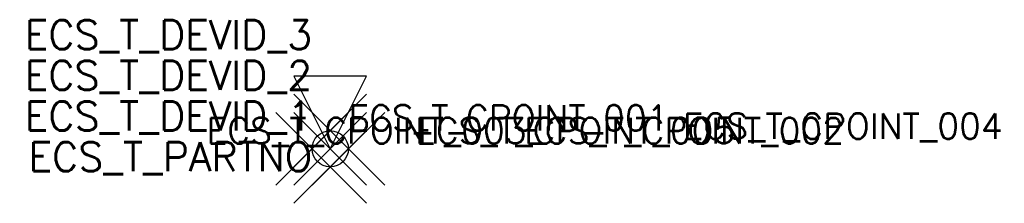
# Model space of a CAD drawing. Extents: x 167.9 to 222.2, y 149.5 to 159.6.
import ezdxf
from ezdxf.enums import TextEntityAlignment as Align

# ---------------------------------------------------------------- set-up
doc = ezdxf.new("R2010")
doc.units = 0
doc.header["$LTSCALE"] = 25
for name, color, linetype in [('ECS_LEV_SYM_CPOINT', 7, 'CONTINUOUS'), ('ECS_LEV_SYM_DEVID', 7, 'CONTINUOUS'), ('ECS_LEV_SYM_GEO_SCM', 7, 'CONTINUOUS'), ('ECS_LEV_SYM_M_CP', 3, 'CONTINUOUS'), ('ECS_LEV_SYM_M_PN', 1, 'CONTINUOUS'), ('ECS_LEV_SYM_M_RP', 1, 'CONTINUOUS')]:
    doc.layers.add(name, color=color, linetype=linetype)
doc.styles.add('ROMANS', font='ROMANS.SHX', dxfattribs={"oblique": 0.017453, "height": 1})

msp = doc.modelspace()

# ---------------------------------------------------------------- linework, layer by layer
at = {"layer": 'ECS_LEV_SYM_GEO_SCM', "color": 0, "linetype": 'Continuous'}
msp.add_circle((185, 152.5), 1, dxfattribs=at)
at = {"layer": 'ECS_LEV_SYM_M_CP', "color": 3, "linetype": 'Continuous'}
for p, q in [((183, 155.5), (187, 151.5)), ((183, 151.5), (187, 155.5)), ((182, 154.5), (186, 150.5)), ((182, 150.5), (186, 154.5)), ((183, 154.5), (187, 150.5)), ((183, 150.5), (187, 154.5)), ((184, 154.5), (188, 150.5)), ((184, 150.5), (188, 154.5)), ((183, 153.5), (187, 149.5)), ((183, 149.5), (187, 153.5))]:
    msp.add_line(p, q, dxfattribs=at)
at = {"layer": 'ECS_LEV_SYM_M_RP', "linetype": 'Continuous'}
msp.add_lwpolyline([(185, 152.5), (187, 156.5), (183, 156.5)], close=True, dxfattribs=at)

# ---------------------------------------------------------------- texts
at = {"layer": 'ECS_LEV_SYM_CPOINT', "linetype": 'Continuous', "style": 'ROMANS'}
msp.add_attdef('ECS_T_CPOINT_001', (186, 153.5), '?', height=1.4, dxfattribs=at)
at = {"layer": 'ECS_LEV_SYM_CPOINT', "color": 0, "linetype": 'Continuous', "style": 'ROMANS'}
for tag, p in [('ECS_T_CPOINT_003', (187, 153.5)), ('ECS_T_CPOINT_005', (198.5, 153.5)), ('ECS_T_CPOINT_002', (204.5, 153.5)), ('ECS_T_CPOINT_004', (213.25, 153.75))]:
    msp.add_attdef(tag, text=' ', height=1.4, dxfattribs=at).set_placement(p, align=Align.MIDDLE_CENTER)
at = {"layer": 'ECS_LEV_SYM_DEVID', "linetype": 'Continuous', "style": 'ROMANS'}
for tag, text, p in [('ECS_T_DEVID_3', '', (184, 157.98)), ('ECS_T_DEVID_2', '', (184, 155.74)), ('ECS_T_DEVID_1', 'X', (184, 153.5))]:
    msp.add_attdef(tag, text=text, height=1.6, dxfattribs=at).set_placement(p, align=Align.RIGHT)
at = {"layer": 'ECS_LEV_SYM_M_PN', "linetype": 'Continuous', "style": 'ROMANS'}
msp.add_attdef('ECS_T_PARTNO', text=' ', height=1.6, dxfattribs=at).set_placement((184, 151.26), align=Align.RIGHT)

doc.saveas('drawing.dxf')
